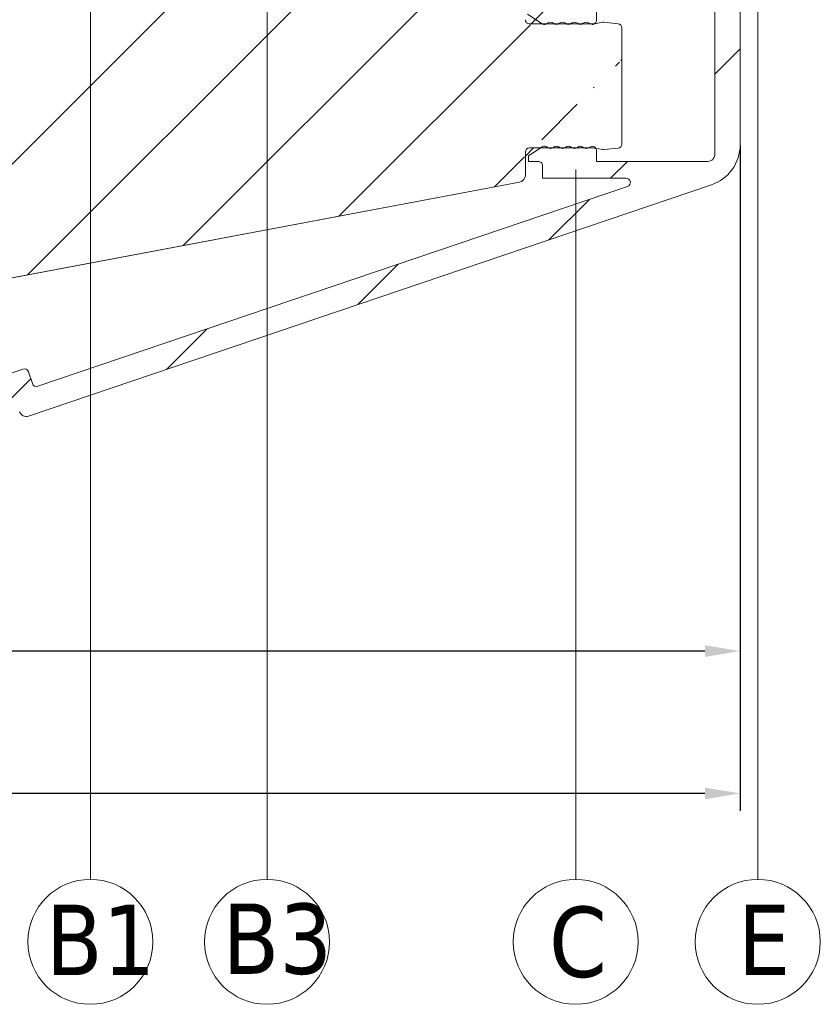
# Model space of a CAD drawing. Header units: millimetres. Extents: x 582 to 4940, y -30 to 2368.
# Tile 18 of 20: x 1469 to 1526, y 599 to 669. Entities that reach past the tile are written whole.
import ezdxf

# ---------------------------------------------------------------- set-up
doc = ezdxf.new("R2010")
doc.units = ezdxf.units.MM
doc.layers.get('0').update_dxf_attribs({"lineweight": 13})
for name, color, linetype, lineweight in [('CARTER LED', 8, 'Continuous', 13), ('INDICATORI', 7, 'Continuous', 5), ('PENSILINA MAXI', 8, 'Continuous', 9), ('Quote', 5, 'Continuous', 9)]:
    doc.layers.add(name, color=color, linetype=linetype, lineweight=lineweight)
doc.styles.get("Standard").update_dxf_attribs({"font": 'TAHOMA.TTF'})
doc.styles.add('STANDARD-Tahoma', font='TAHOMA.TTF')
doc.dimstyles.new('Annotativa millimetri', dxfattribs={"dimscale": 0, "dimtxt": 5, "dimasz": 2.5, "dimexe": 1.25, "dimexo": 0.625, "dimtad": 1, "dimtoh": 1, "dimdec": 1, "dimtxsty": 'Standard', "dimcen": 2.5, "dimclrd": 256, "dimclre": 256, "dimclrt": 7, "dimadec": 0, "dimazin": 0, "dimtfac": 1, "dimtdec": 1, "dimtmove": 0, "dimatfit": 3, "dimfxl": 1, "dimarcsym": 0})

# ---------------------------------------------------------------- blocks, each defined once
blk = doc.blocks.new('*D45')
at = {"layer": 'Defpoints', "color": 0}
for p in [(1520.144112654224, 660.7605342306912), (1370.023856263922, 632.1737531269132), (1520.144112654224, 614.0521394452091)]:
    blk.add_point(p, dxfattribs=at)
at = {"layer": 'Quote', "lineweight": -2}
for p, q in [((1520.144112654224, 660.1355342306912), (1520.144112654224, 612.8021394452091)), ((1370.023856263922, 631.5487531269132), (1370.023856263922, 612.8021394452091)), ((1372.523856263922, 614.0521394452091), (1436.568984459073, 614.0521394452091)), ((1517.644112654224, 614.0521394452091), (1453.598984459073, 614.0521394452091))]:
    blk.add_line(p, q, dxfattribs=at)
at = {"layer": 'Quote'}
for points in [[(1372.523856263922, 614.4688061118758), (1372.523856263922, 613.6354727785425), (1370.023856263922, 614.0521394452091)], [(1517.644112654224, 613.6354727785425), (1517.644112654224, 614.4688061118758), (1520.144112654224, 614.0521394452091)]]:
    blk.add_solid(points, dxfattribs=at)
at = {"layer": 'Quote', "color": 7, "insert": (1445.083984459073, 614.0521394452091), "char_height": 5, "attachment_point": 5}
blk.add_mtext('150,1', dxfattribs=at)
blk = doc.blocks.new('*D46')
at = {"layer": 'Defpoints', "color": 0}
for p in [(1403.023750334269, 672.9278378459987), (1520.144112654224, 660.7605342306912), (1403.023750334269, 624.1738547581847)]:
    blk.add_point(p, dxfattribs=at)
at = {"layer": 'Quote', "lineweight": -2}
for p, q in [((1403.023750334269, 672.3028378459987), (1403.023750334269, 622.9238547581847)), ((1520.144112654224, 660.1355342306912), (1520.144112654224, 622.9238547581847)), ((1405.523750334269, 624.1738547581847), (1436.450995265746, 624.1738547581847)), ((1517.644112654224, 624.1738547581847), (1453.480995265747, 624.1738547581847))]:
    blk.add_line(p, q, dxfattribs=at)
at = {"layer": 'Quote'}
for points in [[(1405.523750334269, 624.5905214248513), (1405.523750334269, 623.7571880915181), (1403.023750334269, 624.1738547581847)], [(1517.644112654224, 623.7571880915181), (1517.644112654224, 624.5905214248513), (1520.144112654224, 624.1738547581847)]]:
    blk.add_solid(points, dxfattribs=at)
at = {"layer": 'Quote', "color": 7, "insert": (1444.965995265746, 624.1738547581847), "char_height": 5, "attachment_point": 5}
blk.add_mtext('117,1', dxfattribs=at)

msp = doc.modelspace()

# ---------------------------------------------------------------- hatches: boundary and pattern name
h = msp.add_hatch()
h.set_pattern_fill('ANSI31', color=256, scale=2, style=0)
h.set_pattern_definition([(45, (1061.096246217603, -8.898776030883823), (-4.490128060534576, 4.490128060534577), [])])
edge = h.paths.add_edge_path()
edge.add_line((1381.024266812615, 703.9244894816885), (1372.02394999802, 703.9244894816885))
edge.add_line((1381.024266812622, 689.4244894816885), (1372.02394999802, 689.4244894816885))
edge.add_arc((1518.811762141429, 730.0364014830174), 1.000000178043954, 1.000009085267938, 84.37739479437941)
edge.add_arc((1518.2171608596, 724.7236935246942), 0.3500001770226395, 2.896545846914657e-05, 89.99997103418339)
edge.add_line((1513.417161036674, 725.0736937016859), (1518.217161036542, 725.0736937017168))
edge.add_arc((1513.417161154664, 724.7236935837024), 0.350000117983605, 90.00001931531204, 179.9999807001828)
edge.add_arc((1519.428136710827, 723.3736805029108), 0.5000000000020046, 269.9999677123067, 360.9999999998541)
edge.add_line((1517.667702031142, 722.8736814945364), (1519.428136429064, 722.8736805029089))
edge.add_arc((1517.667702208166, 723.2236801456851), 0.3499986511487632, 180.0000289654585, 269.9999710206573)
edge.add_line((1517.317703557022, 723.4736784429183), (1517.317703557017, 723.223679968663))
edge.add_arc((1517.41770369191, 723.473678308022), 0.1000001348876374, 90.00007723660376, 179.9999227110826)
edge.add_line((1518.217161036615, 723.5736784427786), (1517.417703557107, 723.5736784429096))
edge.add_arc((1518.217160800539, 723.9236786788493), 0.3500002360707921, 270.0000386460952, 359.9999613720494)
edge.add_arc((1513.417161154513, 723.9236785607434), 0.3500001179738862, 180.0000192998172, 269.9999806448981)
edge.add_line((1514.216618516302, 723.5736784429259), (1513.417161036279, 723.5736784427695))
edge.add_arc((1514.216618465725, 723.4736783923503), 0.1000000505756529, 2.895287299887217e-05, 89.99997102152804)
edge.add_line((1514.316618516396, 723.2236799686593), (1514.316618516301, 723.4736784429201))
edge.add_arc((1513.966619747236, 723.2236802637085), 0.3499987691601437, 269.9998704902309, 359.9999517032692)
edge.add_line((1510.464505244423, 668.8984866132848), (1510.382416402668, 668.8954321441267))
edge.add_line((1511.470570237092, 668.7979428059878), (1510.464505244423, 668.8984866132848))
edge.add_arc((1511.440737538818, 668.4994298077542), 0.3000000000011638, 0, 84.29294186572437)
edge.add_line((1511.740737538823, 660.2400900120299), (1511.740737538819, 668.4994298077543))
edge.add_arc((1511.440737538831, 660.2400900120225), 0.2999999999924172, 275.7070581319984, 360)
edge.add_line((1510.464505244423, 659.8410332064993), (1511.470570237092, 659.9415770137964))
edge.add_line((1510.382416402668, 659.8440876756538), (1510.464505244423, 659.8410332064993))
edge.add_line((1503.323674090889, 671.9744040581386), (1503.323674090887, 670.4737769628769))
edge.add_line((1503.823674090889, 671.9744040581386), (1503.323674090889, 671.9744040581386))
edge.add_line((1504.819068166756, 670.5643841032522), (1503.823674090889, 671.9744040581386))
edge.add_line((1504.87398484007, 670.391369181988), (1504.819068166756, 670.5643841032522))
edge.add_line((1504.873984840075, 669.0820672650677), (1504.87398484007, 670.391369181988))
edge.add_arc((1505.173984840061, 669.0820672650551), 0.299999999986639, 180, 270.0000000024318)
edge.add_line((1509.69563594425, 668.7820672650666), (1505.173984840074, 668.7820672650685))
edge.add_line((1509.782571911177, 668.7896633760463), (1509.69563594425, 668.7820672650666))
edge.add_line((1509.672063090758, 659.9614945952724), (1509.759645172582, 659.9538990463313))
edge.add_line((1505.173676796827, 659.957233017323), (1509.672063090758, 659.9614945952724))
edge.add_arc((1505.173961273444, 659.6569485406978), 0.3002846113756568, 90.05427954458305, 179.9457204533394)
edge.add_line((1504.874300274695, 658.0262221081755), (1504.873676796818, 659.6572330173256))
edge.add_arc((1504.374300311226, 658.0260309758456), 0.5000000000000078, 280.6825730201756, 360.0219021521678)
edge.add_line((1510.382416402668, 668.8954321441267), (1509.782571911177, 668.7896633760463))
edge.add_line((1509.759645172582, 659.9538990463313), (1510.382416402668, 659.8440876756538))
edge.add_line((1519.928060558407, 723.3824067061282), (1519.811610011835, 730.0538540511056))
edge.add_line((1518.567161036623, 724.7236937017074), (1518.56716103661, 723.9236784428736))
edge.add_line((1513.067161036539, 723.9236784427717), (1513.067161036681, 724.7236937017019))
edge.add_arc((1370.373855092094, 740.3720790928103), 0.3499988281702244, 90.00005795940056, 179.9999420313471)
edge.add_line((1370.623853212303, 740.7220779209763), (1370.373854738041, 740.7220779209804))
edge.add_arc((1370.62385304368, 740.622077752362), 0.1000001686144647, 9.655572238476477e-05, 89.99990338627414)
edge.add_line((1370.723853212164, 739.822620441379), (1370.723853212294, 740.6220779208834))
edge.add_arc((1371.073853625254, 739.8226208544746), 0.3500004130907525, 180.0000676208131, 269.9999323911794)
edge.add_line((1371.873868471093, 739.4726204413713), (1371.073853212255, 739.4726204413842))
edge.add_arc((1371.873868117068, 739.8226207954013), 0.3500003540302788, 270.0000579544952, 359.999942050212)
edge.add_line((1372.223868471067, 744.6226204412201), (1372.223868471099, 739.8226204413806))
edge.add_arc((1371.873868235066, 744.6226202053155), 0.3500002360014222, 3.86185141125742e-05, 89.99996136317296)
edge.add_line((1371.073853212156, 744.9726204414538), (1371.873868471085, 744.9726204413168))
edge.add_arc((1371.073853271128, 744.6226203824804), 0.3500000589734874, 90.00000965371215, 179.9999903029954)
edge.add_line((1370.723853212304, 743.8231629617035), (1370.723853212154, 744.6226204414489))
edge.add_arc((1370.623853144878, 743.8231630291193), 0.1000000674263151, 270.0000386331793, 359.9999613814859)
edge.add_line((1370.373854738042, 743.7231629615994), (1370.623853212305, 743.723162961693))
edge.add_arc((1370.3738551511, 744.0731618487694), 0.3499988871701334, 180.0000676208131, 269.9999323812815)
edge.add_line((1370.023856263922, 746.6737531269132), (1370.02385626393, 744.073161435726))
edge.add_line((1427.823674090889, 671.9744040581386), (1427.823674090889, 670.4744040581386))
edge.add_line((1428.323674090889, 671.9744040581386), (1427.823674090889, 671.9744040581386))
edge.add_line((1429.38312894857, 670.4736391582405), (1428.323674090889, 671.9744040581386))
edge.add_line((1476.82367410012, 670.4736190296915), (1429.38312894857, 670.4736391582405))
edge.add_line((1477.823674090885, 671.9743839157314), (1476.82367410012, 670.4736190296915))
edge.add_line((1478.323674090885, 671.9743839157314), (1477.823674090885, 671.9743839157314))
edge.add_line((1478.323674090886, 670.4757115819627), (1478.323674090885, 671.9743839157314))
edge.add_line((1381.024317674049, 704.0187288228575), (1381.024368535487, 710.8629681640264))
edge.add_arc((1397.723882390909, 722.470074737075), 0.2999999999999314, 0, 123.0878883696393)
edge.add_line((1381.932518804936, 712.538636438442), (1397.560104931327, 722.721424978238))
edge.add_arc((1383.02436937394, 710.862967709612), 2.000000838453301, 123.0879013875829, 179.9999869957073)
edge.add_arc((1386.024368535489, 684.4095393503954), 4.999999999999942, 180, 235.7552106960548)
edge.add_line((1397.555725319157, 670.5110773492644), (1383.210719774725, 680.2763347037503))
edge.add_arc((1397.724544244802, 670.7590696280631), 0.3000000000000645, 235.7552106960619, 360.0063376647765)
edge.add_line((1398.02402266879, 675.4744040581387), (1398.024544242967, 670.7591028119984))
edge.add_line((1400.02402266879, 675.4744040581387), (1398.02402266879, 675.4744040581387))
edge.add_line((1400.024520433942, 670.9743487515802), (1400.02402266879, 675.4744040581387))
edge.add_arc((1400.524520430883, 670.9744040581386), 0.5000000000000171, 180.006337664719, 270)
edge.add_arc((1400.523882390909, 722.373846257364), 0.4999999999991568, 89.99991678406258, 180)
edge.add_line((1400.023882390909, 717.8738443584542), (1400.023882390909, 722.3738462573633))
edge.add_line((1398.023882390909, 717.873844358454), (1400.023882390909, 717.8738443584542))
edge.add_line((1398.023882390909, 722.4700747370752), (1398.023882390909, 717.873844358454))
edge.add_line((1372.02394999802, 683.226669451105), (1370.023856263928, 680.9230596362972))
edge.add_line((1370.02385626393, 710.9472697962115), (1372.02394999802, 708.6436599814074))
edge.add_line((1370.023856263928, 680.9230596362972), (1370.023856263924, 632.1737531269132))
edge.add_line((1427.823674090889, 670.4744040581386), (1400.524520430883, 670.4744040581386))
edge.add_line((1370.023856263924, 740.3720794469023), (1370.02385626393, 710.9472697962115))
edge.add_line((1503.323674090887, 670.4737769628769), (1478.323674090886, 670.4757115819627))
edge.add_line((1370.023856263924, 632.1737531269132), (1504.466984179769, 657.5346963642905))
edge.add_line((1518.909737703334, 731.0315904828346), (1370.023856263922, 746.6737531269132))
edge.add_line((1400.523883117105, 722.8738462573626), (1513.966618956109, 722.8736814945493))
edge.add_line((1381.024368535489, 684.4095393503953), (1381.024266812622, 689.4244894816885))
edge.add_line((1372.02394999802, 689.4244894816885), (1372.02394999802, 683.226669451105))
edge.add_line((1372.02394999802, 708.6436599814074), (1372.02394999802, 703.9244894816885))
h = msp.add_hatch()
h.set_pattern_fill('ANSI31', color=256, scale=2, style=0)
h.set_pattern_definition([(45, (0, 0), (-4.490128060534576, 4.490128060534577), [])])
edge = h.paths.add_edge_path()
edge.add_line((1516.287760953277, 686.2039352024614), (1516.087760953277, 686.0039352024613))
edge.add_line((1516.087760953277, 686.0039352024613), (1514.337760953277, 686.0039352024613))
edge.add_line((1514.337760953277, 686.0039352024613), (1514.037760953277, 686.3039352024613))
edge.add_line((1514.037760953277, 686.3039352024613), (1513.737760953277, 686.0039352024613))
edge.add_line((1513.737760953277, 686.0039352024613), (1512.582273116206, 686.0039352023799))
edge.add_arc((1512.582273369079, 686.5039354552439), 0.5000002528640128, 180.00002897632, 269.9999710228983, ccw=False)
edge.add_line((1512.082273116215, 686.5039352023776), (1512.082273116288, 688.9039484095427))
edge.add_arc((1512.58227311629, 688.9039484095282), 0.5000000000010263, 89.9999641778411, 179.9999999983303, ccw=False)
edge.add_line((1512.582273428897, 689.4039484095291), (1514.181732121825, 689.4039474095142))
edge.add_arc((1514.181731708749, 689.053948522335), 0.3499988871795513, 6.762055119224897e-05, 89.99993237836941, ccw=False)
edge.add_line((1514.531730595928, 689.053948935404), (1514.531730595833, 688.8039504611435))
edge.add_arc((1514.431730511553, 688.8039505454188), 0.1000000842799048, 270.0000482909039, 359.999951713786, ccw=False)
edge.add_line((1514.431730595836, 688.703950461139), (1513.63227311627, 688.7039504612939))
edge.add_arc((1513.632273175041, 688.3539504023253), 0.3500000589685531, 90.00000962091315, 179.9999903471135)
edge.add_line((1513.282273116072, 688.3539504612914), (1513.282273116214, 687.5539352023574))
edge.add_arc((1513.632273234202, 687.5539353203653), 0.3500001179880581, 180.0000193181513, 269.9999806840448)
edge.add_line((1513.632273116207, 687.2039352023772), (1518.432273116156, 687.2039352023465))
edge.add_arc((1518.432272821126, 687.5539354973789), 0.3500002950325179, 270.0000482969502, 359.999951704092)
edge.add_line((1518.782273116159, 687.5539352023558), (1518.782273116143, 688.3539504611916))
edge.add_arc((1518.432272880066, 688.3539502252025), 0.3500002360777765, 3.863191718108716e-05, 89.99996135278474)
edge.add_line((1518.432273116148, 688.7039504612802), (1517.632815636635, 688.703950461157))
edge.add_arc((1517.63281573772, 688.803950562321), 0.1000001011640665, 180.0000579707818, 269.9999420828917, ccw=False)
edge.add_line((1517.532815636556, 688.8039504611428), (1517.532815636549, 689.053948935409))
edge.add_arc((1517.882814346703, 689.0539486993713), 0.3499987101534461, 90.00003863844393, 179.9999613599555, ccw=False)
edge.add_line((1517.882814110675, 689.4039474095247), (1519.643248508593, 689.4039484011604))
edge.add_arc((1519.643248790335, 688.9039484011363), 0.5000000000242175, 2.375202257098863e-09, 90.00003228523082, ccw=False)
edge.add_line((1520.143248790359, 688.903948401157), (1520.143248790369, 660.1826260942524))
edge.add_arc((1517.143248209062, 660.1826265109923), 3.000000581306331, 288.72605197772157, 359.99999204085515, ccw=False)
edge.add_line((1518.106379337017, 657.3414327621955), (1469.559776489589, 640.884715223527))
edge.add_arc((1469.399254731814, 641.3582474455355), 0.4999999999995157, 198.7260440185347, 288.7260440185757, ccw=False)
edge.add_line((1468.925722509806, 641.1977256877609), (1468.70099204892, 641.8606707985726))
edge.add_arc((1468.416872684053, 641.7643576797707), 0.3000000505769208, 18.72605367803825, 108.726034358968)
edge.add_line((1468.320559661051, 642.0484770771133), (1466.994669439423, 641.5990161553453))
edge.add_arc((1466.898356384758, 641.8831354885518), 0.3000000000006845, 198.7260440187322, 288.7260440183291, ccw=False)
edge.add_line((1466.614237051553, 641.7868224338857), (1465.90794131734, 643.8703642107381))
edge.add_line((1465.90794131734, 643.8703642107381), (1464.610119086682, 645.0747104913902))
edge.add_arc((1464.814183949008, 645.294613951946), 0.3000000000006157, 108.72604401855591, 227.1394594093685, ccw=False)
edge.add_line((1464.717870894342, 645.578733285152), (1465.265854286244, 645.7644930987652))
edge.add_line((1465.265854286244, 645.7644930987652), (1464.570099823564, 647.8169385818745))
edge.add_arc((1464.285980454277, 647.720625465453), 0.3000000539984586, 18.72605297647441, 100.6825640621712)
edge.add_line((1464.230370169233, 648.0154262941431), (1452.071324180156, 645.7217807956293))
edge.add_line((1452.071324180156, 645.7217807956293), (1451.48734625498, 646.1204909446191))
edge.add_line((1451.48734625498, 646.1204909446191), (1451.088654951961, 645.5364130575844))
edge.add_line((1451.088654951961, 645.5364130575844), (1446.195870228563, 644.6134530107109))
edge.add_arc((1446.288554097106, 644.1221183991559), 0.5000000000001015, 100.6825730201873, 198.7259292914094)
edge.add_line((1445.815021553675, 643.9615975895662), (1447.271629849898, 639.6646663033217))
edge.add_line((1447.271629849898, 639.6646663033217), (1447.819613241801, 639.8504261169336))
edge.add_arc((1447.915926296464, 639.5663067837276), 0.2999999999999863, -9.68737137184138, 108.72604401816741, ccw=False)
edge.add_line((1448.211648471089, 639.5158251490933), (1447.913716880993, 637.7705374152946))
edge.add_line((1447.913716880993, 637.7705374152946), (1448.620012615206, 635.6869956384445))
edge.add_arc((1448.335893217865, 635.5906826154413), 0.300000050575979, -71.27394632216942, 18.726034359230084, ccw=False)
edge.add_line((1448.432206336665, 635.3065632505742), (1447.106316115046, 634.857102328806))
edge.add_arc((1447.202629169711, 634.5729829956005), 0.3000000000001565, 108.7260440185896, 198.7260440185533)
edge.add_line((1446.918509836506, 634.4766699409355), (1447.143240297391, 633.8137248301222))
edge.add_arc((1446.669708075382, 633.6532030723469), 0.499999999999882, -71.27395598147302, 18.726044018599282, ccw=False)
edge.add_line((1446.830229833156, 633.1796708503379), (1373.39068044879, 608.2845422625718))
edge.add_arc((1373.294367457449, 608.5686617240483), 0.3000001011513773, 198.7260633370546, 288.7260246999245, ccw=False)
edge.add_line((1373.010248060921, 608.4723485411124), (1372.624995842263, 609.60882587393))
edge.add_arc((1372.909115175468, 609.7051389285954), 0.3000000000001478, 108.72604401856, 198.7260440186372, ccw=False)
edge.add_line((1372.812802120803, 609.989258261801), (1445.02116708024, 634.4670300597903))
edge.add_arc((1444.924854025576, 634.7511493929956), 0.2999999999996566, 288.7260440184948, 378.7260440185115)
edge.add_line((1445.208973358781, 634.8474624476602), (1444.920034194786, 635.6998204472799))
edge.add_arc((1445.204153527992, 635.7961335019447), 0.2999999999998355, 108.72604401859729, 198.7260440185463, ccw=False)
edge.add_line((1445.107840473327, 636.08025283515), (1446.149612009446, 636.4334009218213))
edge.add_arc((1446.053298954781, 636.7175202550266), 0.3000000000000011, 288.7260440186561, 378.7260440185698)
edge.add_line((1446.337418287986, 636.8138333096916), (1443.555903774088, 645.0191804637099))
edge.add_arc((1444.313555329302, 645.2760152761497), 0.7999999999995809, 100.68257302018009, 198.7260440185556, ccw=False)
edge.add_line((1444.165261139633, 646.0621506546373), (1465.006345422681, 649.9935494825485))
edge.add_arc((1465.154639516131, 649.2074139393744), 0.8000001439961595, 18.726052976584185, 100.68256406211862, ccw=False)
edge.add_line((1465.912291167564, 649.4642489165), (1467.741074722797, 644.0694167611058))
edge.add_arc((1468.025194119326, 644.1657299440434), 0.3000001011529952, 198.7260633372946, 288.7260246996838)
edge.add_line((1468.121507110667, 643.881610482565), (1469.163277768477, 644.2347582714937))
edge.add_arc((1469.259590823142, 643.9506389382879), 0.3000000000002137, 18.726044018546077, 108.72604401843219, ccw=False)
edge.add_line((1469.543710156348, 644.0469519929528), (1469.832649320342, 643.1945939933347))
edge.add_arc((1470.116768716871, 643.2909071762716), 0.3000001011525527, 198.7260633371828, 288.7260246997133)
edge.add_line((1470.213081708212, 643.0067877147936), (1512.138110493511, 657.2188708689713))
edge.add_arc((1512.041797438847, 657.5029902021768), 0.2999999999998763, 288.7260440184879, 449.9999999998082)
edge.add_line((1512.041797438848, 657.8029902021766), (1506.089055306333, 657.8029902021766))
edge.add_line((1506.089055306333, 657.8029902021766), (1506.08899749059, 658.7029902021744))
edge.add_arc((1505.788997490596, 658.70299020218), 0.29999999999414, 359.9999999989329, 450.0000000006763)
edge.add_line((1505.788997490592, 659.0029902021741), (1505.089055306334, 659.0029902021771))
edge.add_line((1505.089055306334, 659.0029902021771), (1505.089055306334, 659.3969241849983))
edge.add_line((1505.089055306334, 659.3969241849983), (1506.07315703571, 660.0417843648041))
edge.add_arc((1506.237583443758, 659.7908581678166), 0.2999999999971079, 44.99999999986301, 123.23594224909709, ccw=False)
edge.add_arc((1506.661847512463, 660.2151223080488), 0.3000000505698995, 225.0000096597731, 314.9999903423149)
edge.add_arc((1507.086111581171, 659.7908580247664), 0.3000001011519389, 45.00001931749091, 134.9999806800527, ccw=False)
edge.add_arc((1507.510375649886, 660.2151222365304), 0.3000000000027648, 225.0000000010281, 315.0000000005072)
edge.add_arc((1507.934639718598, 659.7908580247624), 0.3000001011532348, 45.00001931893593, 134.9999806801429, ccw=False)
edge.add_arc((1508.35890378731, 660.2151223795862), 0.3000001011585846, 225.000019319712, 314.9999806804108)
edge.add_arc((1508.783167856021, 659.7908581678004), 0.3000000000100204, 45.00000000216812, 134.9999999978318, ccw=False)
edge.add_arc((1509.207431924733, 660.2151223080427), 0.3000000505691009, 225.0000096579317, 314.9999903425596)
edge.add_line((1509.419563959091, 660.0029902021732), (1509.631695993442, 660.0908581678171))
edge.add_arc((1509.631695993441, 659.7908581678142), 0.3000000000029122, 6.517097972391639e-10, 89.99999999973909, ccw=False)
edge.add_line((1509.931695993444, 659.7908581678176), (1509.931695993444, 659.0029902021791))
edge.add_line((1509.931695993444, 659.0029902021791), (1517.843248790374, 659.0029902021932))
edge.add_arc((1517.843248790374, 659.5029902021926), 0.4999999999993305, 270.0000000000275, 360.0000000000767)
edge.add_line((1518.343248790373, 659.5029902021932), (1518.343248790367, 669.828043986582))
edge.add_arc((1517.943248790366, 669.8280439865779), 0.4000000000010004, 5.8216554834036e-10, 179.9999999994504)
edge.add_line((1517.543248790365, 669.8280439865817), (1509.93169599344, 669.8280439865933))
edge.add_line((1509.93169599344, 669.8280439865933), (1509.93169599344, 669.0401760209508))
edge.add_arc((1509.631695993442, 669.0401760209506), 0.2999999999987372, -90.00000000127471, 1.5290879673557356e-11, ccw=False)
edge.add_line((1509.631695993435, 668.7401760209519), (1509.419563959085, 668.8280439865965))
edge.add_arc((1509.207431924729, 668.6159119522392), 0.3000000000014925, 45.00000000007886, 134.9999999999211)
edge.add_arc((1508.783167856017, 669.0401761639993), 0.3000001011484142, 225.0000193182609, 314.99998068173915, ccw=False)
edge.add_arc((1508.358903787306, 668.6159119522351), 0.3000000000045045, 45.00000000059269, 134.9999999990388)
edge.add_arc((1507.934639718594, 669.0401760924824), 0.3000000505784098, 225.0000096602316, 314.99999034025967, ccw=False)
edge.add_arc((1507.510375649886, 668.6159119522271), 0.300000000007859, 45.00000000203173, 134.9999999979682)
edge.add_arc((1507.086111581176, 669.0401760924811), 0.3000000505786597, 225.000009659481, 314.99999034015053, ccw=False)
edge.add_arc((1506.661847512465, 668.6159118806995), 0.3000000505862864, 45.00000966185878, 134.9999903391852)
edge.add_arc((1506.237583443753, 669.0401760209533), 0.3000000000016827, 236.7640577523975, 314.99999999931, ccw=False)
edge.add_line((1506.073157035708, 668.7892498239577), (1505.023422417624, 669.4771177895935))
edge.add_arc((1505.187848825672, 669.7280439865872), 0.3000000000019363, 90.00000000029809, 236.7640577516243, ccw=False)
edge.add_line((1505.18784882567, 670.0280439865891), (1505.78899749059, 670.0280439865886))
edge.add_arc((1505.78899744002, 670.3280440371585), 0.3000000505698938, 270.000009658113, 359.9963096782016)
edge.add_line((1506.088997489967, 670.3280247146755), (1506.089066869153, 671.0280439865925))
edge.add_line((1506.089066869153, 671.0280439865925), (1518.043248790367, 671.0280439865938))
edge.add_arc((1518.043248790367, 671.328043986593), 0.2999999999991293, 269.9999999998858, 360.0000000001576)
edge.add_line((1518.343248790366, 671.3280439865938), (1518.343248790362, 685.5039352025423))
edge.add_arc((1517.843248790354, 685.5039352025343), 0.5000000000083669, 9.066552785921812e-10, 90.00000000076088)
edge.add_line((1517.843248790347, 686.0039352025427), (1516.487760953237, 686.0039352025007))
edge.add_line((1516.487760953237, 686.0039352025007), (1516.287760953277, 686.2039352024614))

# ---------------------------------------------------------------- linework, layer by layer
for p, q in [((1486.511618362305, 607.9358812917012), (1486.511618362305, 695.6049659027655)), ((1521.398704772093, 607.9358812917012), (1521.398704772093, 690.9059059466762)), ((1473.955079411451, 607.9358812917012), (1473.955079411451, 690.3347344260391)), ((1508.452682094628, 607.9358812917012), (1508.452682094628, 658.4355141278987))]:
    msp.add_line(p, q)
at = {"layer": 'CARTER LED'}
for points in [[(1520.143248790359, 688.903948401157), (1520.143248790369, 660.1826260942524, -0.3214207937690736), (1518.106379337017, 657.3414327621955), (1469.559776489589, 640.884715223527, -0.4142135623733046), (1468.925722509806, 641.1977256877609)], [(1468.121507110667, 643.881610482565), (1469.163277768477, 644.2347582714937, -0.4142135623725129), (1469.543710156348, 644.0469519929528), (1469.832649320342, 643.1945939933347, 0.4142133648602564), (1470.213081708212, 643.0067877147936), (1512.138110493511, 657.2188708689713, 0.8486166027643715), (1512.041797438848, 657.8029902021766), (1506.089055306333, 657.8029902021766), (1506.08899749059, 658.7029902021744, 0.4142135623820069), (1505.788997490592, 659.0029902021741), (1505.089055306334, 659.0029902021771), (1505.089055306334, 659.3969241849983), (1506.07315703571, 660.0417843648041, -0.3552775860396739), (1506.449715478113, 660.00299020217, 0.4142134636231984), (1506.87397954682, 660.0029902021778, -0.4142133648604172), (1507.298243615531, 660.0029902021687, 0.4142135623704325), (1507.722507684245, 660.0029902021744, -0.4142133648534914), (1508.146771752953, 660.002990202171, 0.4142133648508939), (1508.571035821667, 660.0029902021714, -0.4142135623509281), (1508.995299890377, 660.0029902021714, 0.414213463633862), (1509.419563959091, 660.0029902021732), (1509.631695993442, 660.0908581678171, -0.4142135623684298), (1509.931695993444, 659.7908581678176), (1509.931695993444, 659.0029902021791), (1517.843248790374, 659.0029902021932, 0.4142135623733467), (1518.343248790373, 659.5029902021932), (1518.343248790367, 669.828043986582, 0.9999999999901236)], [(1509.93169599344, 669.8280439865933), (1509.93169599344, 669.0401760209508, -0.4142135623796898), (1509.631695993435, 668.7401760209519), (1509.419563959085, 668.8280439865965, 0.4142135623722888), (1508.995299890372, 668.8280439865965, -0.414213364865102), (1508.571035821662, 668.8280439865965, 0.4142135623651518), (1508.14677175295, 668.8280439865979, -0.4142134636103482), (1507.72250768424, 668.8280439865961, 0.4142135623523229), (1507.298243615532, 668.8280439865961, -0.4142134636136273), (1506.873979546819, 668.8280439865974, 0.4142134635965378), (1506.449715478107, 668.8280439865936, -0.3552775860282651), (1506.073157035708, 668.7892498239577), (1505.023422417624, 669.4771177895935, -0.7451330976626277)]]:
    msp.add_lwpolyline(points, format="xyb", dxfattribs=at)
at = {"layer": 'INDICATORI', "color": 0}
for centre in [(1473.955079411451, 603.4934554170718), (1486.511618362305, 603.4934554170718), (1508.452682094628, 603.4934554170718), (1521.398704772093, 603.4934554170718)]:
    msp.add_circle(centre, 4.442425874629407, dxfattribs=at)
at = {"layer": 'PENSILINA MAXI'}
for p, q in [((1510.382416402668, 668.8954321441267, -815.3252979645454), (1509.782571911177, 668.7896633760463, -815.3252979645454)), ((1510.464505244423, 668.8984866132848, -815.3252979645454), (1510.382416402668, 668.8954321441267, -815.3252979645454)), ((1511.470570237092, 668.7979428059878, -815.3252979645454), (1510.464505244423, 668.8984866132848, -815.3252979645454)), ((1509.69563594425, 668.7820672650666, -815.3252979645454), (1505.173984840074, 668.7820672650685, -815.3252979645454)), ((1509.782571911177, 668.7896633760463, -815.3252979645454), (1509.69563594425, 668.7820672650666, -815.3252979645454)), ((1511.740737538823, 660.2400900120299, -815.3252979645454), (1511.740737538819, 668.4994298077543, -815.3252979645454)), ((1505.173676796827, 659.957233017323, -815.3252979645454), (1509.672063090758, 659.9614945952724, -815.3252979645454)), ((1509.672063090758, 659.9614945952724, -815.3252979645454), (1509.759645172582, 659.9538990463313, -815.3252979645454)), ((1509.759645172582, 659.9538990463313, -815.3252979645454), (1510.382416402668, 659.8440876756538, -815.3252979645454)), ((1510.382416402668, 659.8440876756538, -815.3252979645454), (1510.464505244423, 659.8410332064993, -815.3252979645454)), ((1510.464505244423, 659.8410332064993, -815.3252979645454), (1511.470570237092, 659.9415770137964, -815.3252979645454)), ((1504.874300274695, 658.0262221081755, -815.3252979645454), (1504.873676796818, 659.6572330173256, -815.3252979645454)), ((1370.023856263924, 632.1737531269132, -815.3252979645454), (1504.466984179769, 657.5346963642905, -815.3252979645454))]:
    msp.add_line(p, q, dxfattribs=at)
msp.add_lwpolyline([(1370.023856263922, 632.1737531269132), (1504.466984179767, 657.5346963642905, 0.3607090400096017), (1504.874300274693, 658.0262221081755), (1504.873676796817, 659.6572330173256, -0.413658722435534), (1505.173676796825, 659.957233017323), (1509.672063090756, 659.9614945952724), (1509.75964517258, 659.9538990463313), (1510.382416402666, 659.8440876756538), (1510.464505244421, 659.8410332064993), (1511.47057023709, 659.9415770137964, 0.3853313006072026), (1511.740737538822, 660.2400900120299), (1511.740737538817, 668.4994298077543, 0.3853313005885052), (1511.47057023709, 668.7979428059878), (1510.464505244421, 668.8984866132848), (1510.382416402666, 668.8954321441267), (1509.782571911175, 668.7896633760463), (1509.695635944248, 668.7820672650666), (1505.173984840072, 668.7820672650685, -0.4142135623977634), (1504.873984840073, 669.0820672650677)], format="xyb", dxfattribs=at)
for centre, radius, start, end in [((1505.173984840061, 669.0820672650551, -815.3252979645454), 0.299999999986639, 180, 270.0000000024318), ((1511.440737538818, 668.4994298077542, -815.3252979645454), 0.3000000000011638, 0, 84.29294186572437), ((1505.173961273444, 659.6569485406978, -815.3252979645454), 0.3002846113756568, 90.05427954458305, 179.9457204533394), ((1511.440737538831, 660.2400900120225, -815.3252979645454), 0.2999999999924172, 275.7070581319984, 0), ((1504.374300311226, 658.0260309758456, -815.3252979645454), 0.5000000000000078, 280.6825730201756, 0.02190215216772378)]:
    msp.add_arc(centre, radius, start, end, dxfattribs=at)

# ---------------------------------------------------------------- texts
at = {"layer": 'INDICATORI', "color": 0, "char_height": 5, "width": 4.196492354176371, "attachment_point": 1, "style": 'STANDARD-Tahoma'}
for s, insert in [('B1', (1470.78059135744, 606.1333574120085)), ('B3', (1483.337130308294, 606.2181743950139)), ('C', (1506.554636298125, 605.99832715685)), ('E', (1519.976580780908, 606.1333574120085))]:
    msp.add_mtext(s, dxfattribs=dict(at, insert=insert))

# ---------------------------------------------------------------- dimensions: what is measured, and where the dimension line sits
at = {"layer": 'Quote'}
dim = msp.add_linear_dim(base=(1403.023750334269, 624.1738547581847), p1=(1520.144112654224, 660.7605342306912), p2=(1403.023750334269, 672.9278378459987, -407.6626489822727), dimstyle='Annotativa millimetri', override={"dimscale": 1, "dimtad": 0, "dimlfac": 1, "dimtxsty": 'Standard', "dimsah": 1, "dimtolj": 0}, dxfattribs=at)
dim.commit()
dim.dimension.update_dxf_attribs({"geometry": '*D46', "text_midpoint": (1444.965995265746, 624.1738547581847), "dimtype": 160})
dim = msp.add_linear_dim(base=(1520.144112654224, 614.0521394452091), p1=(1370.023856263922, 632.1737531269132), p2=(1520.144112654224, 660.7605342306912), dimstyle='Annotativa millimetri', override={"dimscale": 1, "dimtad": 0, "dimlfac": 1, "dimtxsty": 'Standard', "dimsah": 1, "dimtolj": 0}, dxfattribs=at)
dim.commit()
dim.dimension.update_dxf_attribs({"geometry": '*D45', "text_midpoint": (1445.083984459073, 614.0521394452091)})

doc.saveas('drawing.dxf')
